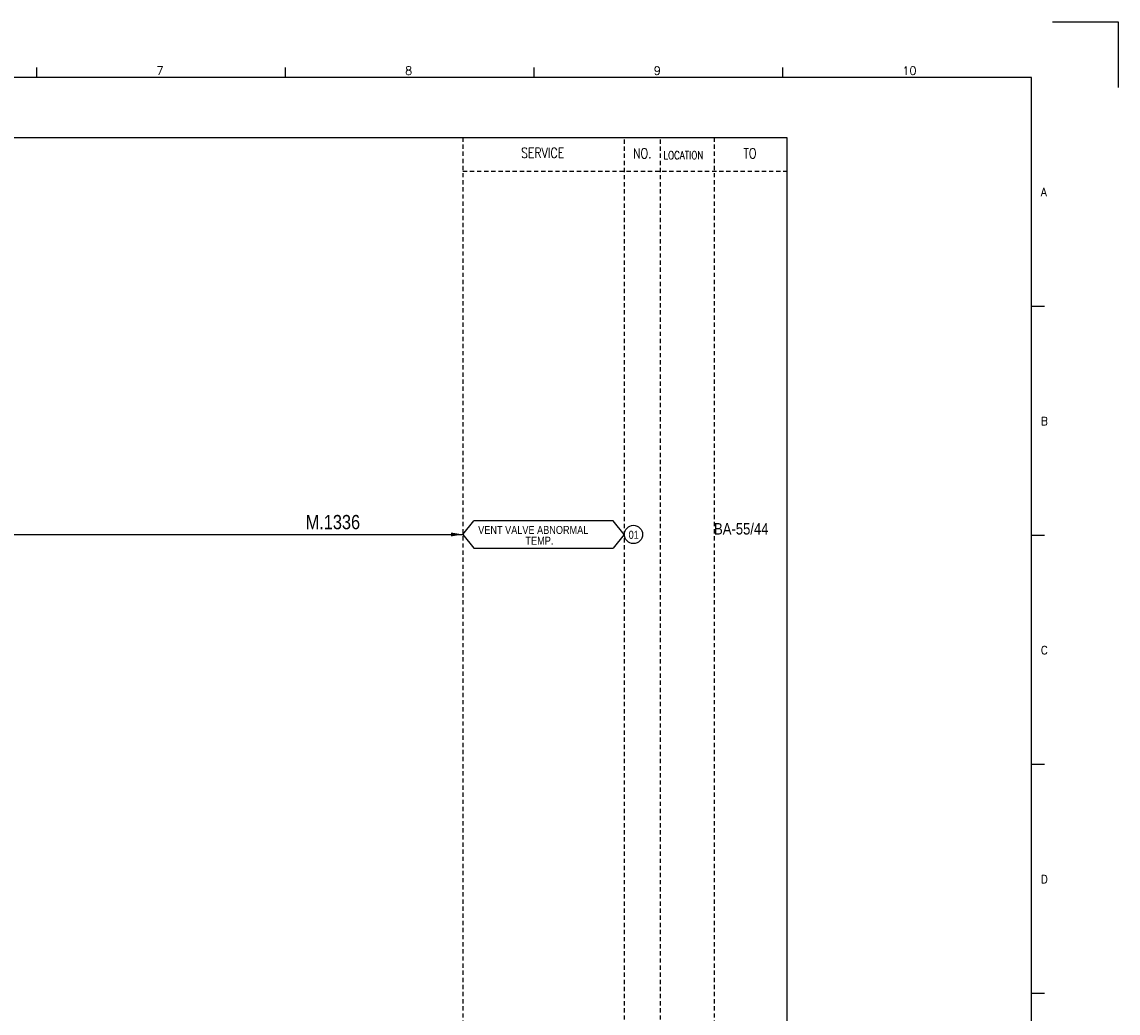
# Model space of a CAD drawing. Extents: x 1459 to 2425, y -143 to 539.
# Tile 4 of 4: x 2040 to 2425, y 191 to 539. Entities that reach past the tile are written whole.
import ezdxf
from ezdxf.enums import TextEntityAlignment as Align

# ---------------------------------------------------------------- set-up
doc = ezdxf.new("R2010")
doc.units = 0
doc.header["$MEASUREMENT"] = 0
doc.linetypes.add('HIDDEN', pattern=[4, 1.5, -1, 1.5])
doc.layers.get('0').update_dxf_attribs({"linetype": 'CONTINUOUS'})
doc.layers.get('DEFPOINTS').update_dxf_attribs({"linetype": 'CONTINUOUS'})
for name, color, linetype in [('CON', 4, 'CONTINUOUS'), ('DCS', 7, 'CONTINUOUS'), ('HID', 2, 'HIDDEN'), ('圖框CON', 4, 'CONTINUOUS'), ('框線', 6, 'CONTINUOUS')]:
    doc.layers.add(name, color=color, linetype=linetype)
doc.styles.add('DAYUKP', font='complex', dxfattribs={"bigfont": 'DAYUKP.SHX'})
doc.styles.add('ROMANS', font='romans', dxfattribs={"width": 0.8})
doc.styles.add('style3', font='ARIALN.TTF')

# ---------------------------------------------------------------- blocks, each defined once
blk = doc.blocks.new('LEADER')
at = {"layer": 'CON'}
blk.add_solid([(0.85, -0.57), (0.85, -1.57), (3.85, -1.07)], dxfattribs=at)
blk = doc.blocks.new('1')
at = {"layer": 'DEFPOINTS'}
blk.add_lwpolyline([(2189, 689.33), (2211.97, 689.33), (2211.97, 666.36)], dxfattribs=at)
at = {"layer": '圖框CON'}
for p, q in [((1832.37, 669.85), (1832.37, 673.29)), ((1919.66, 669.85), (1919.66, 673.29)), ((2006.95, 669.85), (2006.95, 673.29)), ((2094.24, 669.85), (2094.24, 673.29)), ((2186.14, 589.41), (2181.53, 589.41)), ((2186.14, 509.01), (2181.53, 509.01)), ((2186.14, 428.61), (2181.53, 428.61)), ((2186.14, 348.2), (2181.53, 348.2))]:
    blk.add_line(p, q, dxfattribs=at)
at = {"layer": '框線'}
for p, q in [((2181.53, 669.81), (1308.62, 669.81)), ((2181.53, 26.6), (2181.53, 669.81))]:
    blk.add_line(p, q, dxfattribs=at)
at = {"style": 'DAYUKP'}
for s, height, p in [('7', 2.87, (1874.39, 670.78)), ('8', 2.87, (1961.68, 670.78)), ('9', 2.87, (2048.97, 670.78)), ('10', 2.871, (2136.26, 670.78))]:
    blk.add_text(s, height=height, dxfattribs=at).set_placement(p)
for s, p in [('A', (2184.79, 629.6)), ('B', (2184.79, 549.2)), ('C', (2184.79, 468.8)), ('D', (2184.79, 388.39))]:
    blk.add_text(s, height=2.87, dxfattribs=at).set_placement(p, align=Align.MIDDLE_LEFT)

msp = doc.modelspace()

# ---------------------------------------------------------------- linework, layer by layer
at = {"layer": 'CON', "color": 6}
for p, q in [((2194.58, 359.42), (2198.48, 364.24)), ((2247.38, 364.24), (2198.48, 364.24)), ((2251.28, 359.42), (2247.38, 364.24)), ((2194.58, 359.42), (2198.48, 354.61)), ((2251.28, 359.42), (2247.38, 354.61)), ((2198.48, 354.61), (2247.38, 354.61))]:
    msp.add_line(p, q, dxfattribs=at)
at = {"layer": 'CON'}
msp.add_line((1979.8, 359.42), (2194.58, 359.42), dxfattribs=at)
msp.add_lwpolyline([(1594.33, 498.81), (2308.33, 498.81), (2308.33, -0.99), (1594.33, -0.99)], close=True, dxfattribs=at)
msp.add_circle((2254.49, 359.42), 3.21, dxfattribs=at)
at = {"layer": 'HID'}
for p, q in [((2194.58, 498.81), (2194.58, -0.99)), ((2251.28, 498.11), (2251.28, -0.99)), ((2263.88, 498.11), (2263.88, -0.99)), ((2282.78, 498.81), (2282.78, -0.99)), ((2194.58, 486.91), (2308.33, 486.91))]:
    msp.add_line(p, q, dxfattribs=at)

# ---------------------------------------------------------------- block references
msp.add_blockref('1', (212.64, -149.98))
at = {"layer": 'CON', "xscale": 1.4, "yscale": 1.4, "zscale": 1.4}
msp.add_blockref('LEADER', (2189.19, 360.92), dxfattribs=at)

# ---------------------------------------------------------------- texts
at = {"layer": 'CON', "style": 'ROMANS', "width": 0.8}
for s, p in [('SERVICE', (2222.61, 493.4)), ('NO.', (2257.58, 493.21)), ('TO', (2295.38, 493.21))]:
    msp.add_text(s, height=3.5, dxfattribs=at).set_placement(p, align=Align.MIDDLE)
msp.add_text('LOCATION', height=2.8, dxfattribs=at).set_placement((2265.01, 490.31), align=Align.BOTTOM_LEFT)
at = {"layer": 'CON', "style": 'style3'}
for s, p in [(' VENT VALVE ABNORMAL', (2199.09, 358.77)), ('TEMP.', (2216.57, 354.98)), ('01', (2252.79, 357.07))]:
    msp.add_text(s, height=2.8, dxfattribs=at).set_placement(p, align=Align.BOTTOM_LEFT)
msp.add_text('BA-55/44', height=4, dxfattribs=at).set_placement((2282.78, 359.4))
at = {"layer": 'DCS', "linetype": 'ByBlock', "style": 'style3'}
msp.add_text('M.1336', height=5, dxfattribs=at).set_placement((2139.42, 361.27))

doc.saveas('drawing.dxf')
